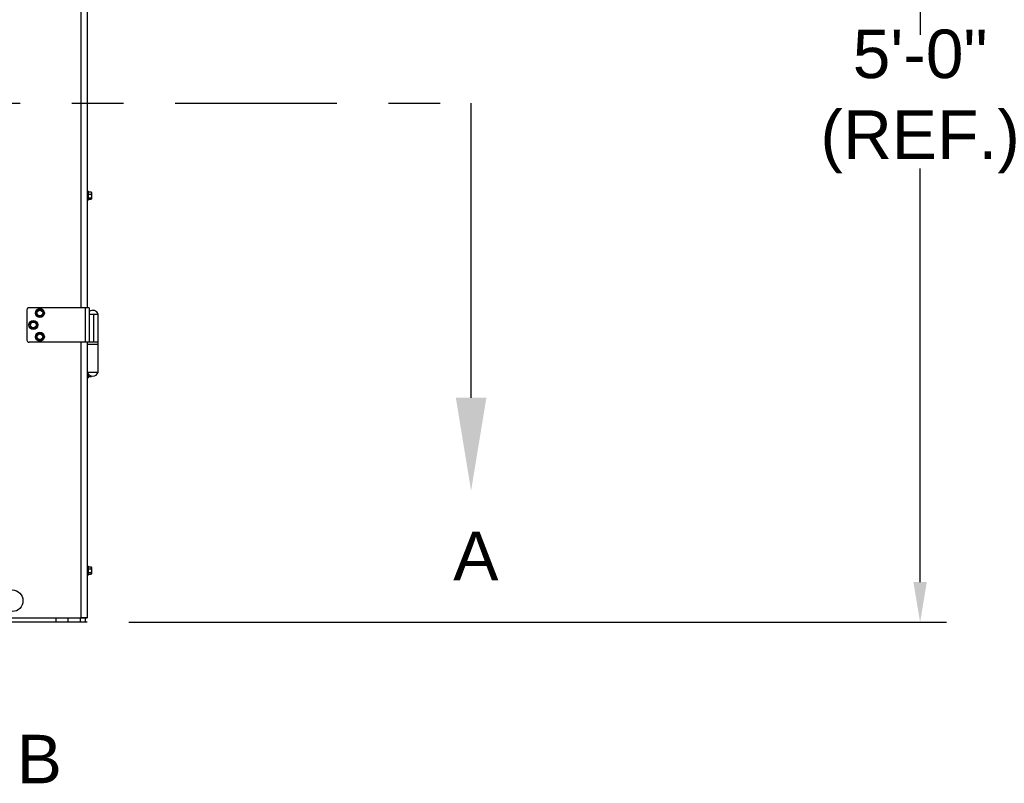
# Model space of a CAD drawing. Header units: inches. Extents: x 170 to 288, y 234 to 248.
# Tile 136 of 256: x 206.44 to 208.34, y 239.83 to 241.3. Entities that reach past the tile are written whole.
import ezdxf
from ezdxf import colors
from ezdxf.entities.mleader import LeaderData, LeaderLine
from ezdxf.math import Vec2, Vec3

# ---------------------------------------------------------------- set-up
doc = ezdxf.new("R2010")
doc.units = ezdxf.units.IN
doc.header["$LTSCALE"] = 0.25
doc.header["$MEASUREMENT"] = 0
doc.linetypes.add('CENTER', pattern=[2, 1.25, -0.25, 0.25, -0.25])
for name, color, linetype in [('ANNOTATIONS', 1, 'Continuous'), ('SECTION CUTS', 6, 'CENTER'), ('SLIM E GUIDE MOTOR RH', 7, 'Continuous')]:
    doc.layers.add(name, color=color, linetype=linetype)
doc.styles.add('ARIAL', font='arial.ttf', dxfattribs={"height": 0.09375})
doc.styles.get("Standard").update_dxf_attribs({"font": 'romans.shx'})

msp = doc.modelspace()

# ---------------------------------------------------------------- linework, layer by layer
at = {"layer": 'ANNOTATIONS'}
for p, q in [((208.17855, 242.07608), (208.17855, 241.27566)), ((208.17855, 240.21711), (208.17855, 241.01714)), ((206.64832, 240.13944), (208.22965, 240.13944))]:
    msp.add_line(p, q, dxfattribs=at)
msp.add_solid([(208.16561, 240.21711), (208.1915, 240.21711), (208.17855, 240.13944)], dxfattribs=at)
at = {"layer": 'SECTION CUTS'}
msp.add_line((201.22562, 241.14327), (207.31019, 241.14327), dxfattribs=at)
at = {"layer": 'SLIM E GUIDE MOTOR RH'}
for p, q in [((206.55562, 242.15111), (206.55562, 240.74778)), ((206.56792, 242.15111), (206.56792, 240.74778)), ((206.56958, 240.97311), (206.56792, 240.97311)), ((206.56958, 240.97311), (206.56958, 240.95578)), ((206.56958, 240.97157), (206.57536, 240.97157)), ((206.57536, 240.97157), (206.57592, 240.96929)), ((206.57556, 240.97113), (206.57536, 240.97157)), ((206.57592, 240.97069), (206.57564, 240.97118)), ((206.57592, 240.97069), (206.57592, 240.95819)), ((206.56792, 240.95578), (206.56958, 240.95578)), ((206.56958, 240.96702), (206.57536, 240.96702)), ((206.56958, 240.95989), (206.57536, 240.95989)), ((206.56958, 240.95732), (206.57536, 240.95732)), ((206.57536, 240.95989), (206.57592, 240.9586)), ((206.57564, 240.95771), (206.57592, 240.95819)), ((206.45125, 240.74361), (206.45125, 240.68528)), ((206.57188, 240.74778), (206.45542, 240.74778)), ((206.47547, 240.74454), (206.47256, 240.74241)), ((206.48207, 240.74162), (206.47877, 240.74308)), ((206.56375, 240.74778), (206.56375, 240.68111)), ((206.57188, 240.74778), (206.57188, 240.68111)), ((206.46206, 240.72146), (206.45945, 240.71898)), ((206.47043, 240.7331), (206.47373, 240.73164)), ((206.47703, 240.73019), (206.47994, 240.73232)), ((206.57188, 240.73528), (206.58892, 240.73528)), ((206.58033, 240.68111), (206.58033, 240.73528)), ((206.58892, 240.62278), (206.58892, 240.73528)), ((206.45852, 240.70948), (206.46198, 240.70845)), ((206.46544, 240.70743), (206.46805, 240.70991)), ((206.46898, 240.71941), (206.46552, 240.72044)), ((206.47347, 240.69819), (206.47128, 240.69532)), ((206.47187, 240.68579), (206.47545, 240.68533)), ((206.48063, 240.69726), (206.47705, 240.69773)), ((206.47903, 240.68487), (206.48122, 240.68773)), ((206.58892, 240.68111), (206.45542, 240.68111)), ((206.55562, 240.68111), (206.55562, 240.14778)), ((206.56792, 240.68111), (206.56792, 240.14778)), ((206.56792, 240.67694), (206.58892, 240.67694)), ((206.58892, 240.62278), (206.56792, 240.62278)), ((206.56792, 240.61203), (206.56958, 240.61203)), ((206.56958, 240.6198), (206.56958, 240.61203)), ((206.56958, 240.61444), (206.57536, 240.61444)), ((206.57566, 240.61602), (206.57536, 240.61444)), ((206.57592, 240.61577), (206.57592, 240.61444)), ((206.56958, 240.24811), (206.56792, 240.24811)), ((206.56958, 240.24811), (206.56958, 240.23078)), ((206.56958, 240.24666), (206.57536, 240.24666)), ((206.57592, 240.24569), (206.57536, 240.24666)), ((206.57536, 240.24666), (206.57592, 240.24486)), ((206.57592, 240.24569), (206.57592, 240.23319)), ((206.56792, 240.23078), (206.56958, 240.23078)), ((206.56958, 240.24305), (206.57536, 240.24305)), ((206.56958, 240.23584), (206.57536, 240.23584)), ((206.56958, 240.23223), (206.57536, 240.23223)), ((206.57536, 240.23584), (206.57592, 240.23403)), ((206.57536, 240.23223), (206.57592, 240.23319)), ((206.56792, 240.13944), (201.98992, 240.13944)), ((206.24616, 240.14778), (206.56792, 240.14778)), ((206.50782, 240.13944), (206.50782, 240.14778)), ((206.56395, 240.13944), (206.50782, 240.13944)), ((206.53062, 240.14778), (206.53062, 240.13944)), ((206.55432, 240.14778), (206.55432, 240.13944)), ((206.56792, 240.14778), (206.55562, 240.14778)), ((206.56395, 240.14778), (206.56395, 240.13944))]:
    msp.add_line(p, q, dxfattribs=at)
for centre, radius in [((206.47625, 240.73736), 0.00867), ((206.47625, 240.73736), 0.00625), ((206.47625, 240.73736), 0.00547), ((206.46375, 240.71444), 0.00867), ((206.46375, 240.71444), 0.00625), ((206.46375, 240.71444), 0.00547), ((206.47625, 240.69153), 0.00867), ((206.47625, 240.69153), 0.00625), ((206.47625, 240.69153), 0.00547), ((206.42278, 240.18111), 0.02083)]:
    msp.add_circle(centre, radius, dxfattribs=at)
for centre, radius, start, end in [((206.45542, 240.74361), 0.00417, 90, 180), ((206.57842, 240.73136), 0.01121, 20.44434, 125.66392), ((206.45542, 240.68528), 0.00417, 180, 270), ((206.57842, 240.62669), 0.01121, 200.44434, 339.55566)]:
    msp.add_arc(centre, radius, start, end, dxfattribs=at)
for points, knots in [([(206.57592, 240.96929), (206.57592, 240.96924), (206.57591, 240.96847), (206.57562, 240.96772), (206.57536, 240.96702)], [0, 0, 0, 0, 0.07018508, 1, 1, 1, 1]), ([(206.57536, 240.96702), (206.57558, 240.96616), (206.57588, 240.96498), (206.57591, 240.96378), (206.57592, 240.96345)], [0, 0, 0, 0, 0.73135521, 1, 1, 1, 1]), ([(206.57592, 240.96345), (206.57585, 240.96256), (206.57577, 240.96135), (206.57544, 240.96019), (206.57536, 240.95989)], [0, 0, 0, 0, 0.7424033, 1, 1, 1, 1]), ([(206.57592, 240.9586), (206.57592, 240.95857), (206.57591, 240.95814), (206.57562, 240.95771), (206.57536, 240.95732)], [0, 0, 0, 0, 0.07018724, 1, 1, 1, 1]), ([(206.47256, 240.74241), (206.47249, 240.74235), (206.47151, 240.74163), (206.47054, 240.74093), (206.46965, 240.74027)], [0, 0, 0, 0, 0.0701847, 1, 1, 1, 1]), ([(206.46965, 240.74027), (206.46974, 240.73941), (206.46987, 240.73823), (206.47, 240.73701), (206.47004, 240.73669)], [0, 0, 0, 0, 0.7313754, 1, 1, 1, 1]), ([(206.47877, 240.74308), (206.47869, 240.74311), (206.47758, 240.74361), (206.47649, 240.74409), (206.47547, 240.74454)], [0, 0, 0, 0, 0.0702005, 1, 1, 1, 1]), ([(206.48246, 240.73804), (206.48243, 240.73836), (206.4823, 240.73958), (206.48217, 240.74076), (206.48207, 240.74162)], [0, 0, 0, 0, 0.2686246, 1, 1, 1, 1]), ([(206.46552, 240.72044), (206.46544, 240.72046), (206.46427, 240.72081), (206.46313, 240.72115), (206.46206, 240.72146)], [0, 0, 0, 0, 0.0702001, 1, 1, 1, 1]), ([(206.47004, 240.73669), (206.47013, 240.73578), (206.47027, 240.73457), (206.47039, 240.7334), (206.47043, 240.7331)], [0, 0, 0, 0, 0.74246203, 1, 1, 1, 1]), ([(206.47373, 240.73164), (206.47381, 240.73161), (206.47492, 240.73112), (206.47601, 240.73063), (206.47703, 240.73019)], [0, 0, 0, 0, 0.0701954, 1, 1, 1, 1]), ([(206.47994, 240.73232), (206.48001, 240.73237), (206.48099, 240.73309), (206.48196, 240.73379), (206.48285, 240.73445)], [0, 0, 0, 0, 0.07019064, 1, 1, 1, 1]), ([(206.48285, 240.73445), (206.48282, 240.73475), (206.48269, 240.73592), (206.48256, 240.73713), (206.48246, 240.73804)], [0, 0, 0, 0, 0.2575991, 1, 1, 1, 1]), ([(206.45945, 240.71898), (206.45938, 240.71892), (206.4585, 240.71808), (206.45764, 240.71726), (206.45683, 240.71649)], [0, 0, 0, 0, 0.0702323, 1, 1, 1, 1]), ([(206.45683, 240.71649), (206.45703, 240.71565), (206.45731, 240.71449), (206.4576, 240.7133), (206.45767, 240.71298)], [0, 0, 0, 0, 0.7314333, 1, 1, 1, 1]), ([(206.45767, 240.71298), (206.45788, 240.7121), (206.45817, 240.71091), (206.45844, 240.70977), (206.45852, 240.70948)], [0, 0, 0, 0, 0.742433, 1, 1, 1, 1]), ([(206.46198, 240.70845), (206.46206, 240.70843), (206.46323, 240.70808), (206.46437, 240.70774), (206.46544, 240.70743)], [0, 0, 0, 0, 0.0702001, 1, 1, 1, 1]), ([(206.46805, 240.70991), (206.46811, 240.70997), (206.469, 240.71081), (206.46986, 240.71163), (206.47067, 240.7124)], [0, 0, 0, 0, 0.0702323, 1, 1, 1, 1]), ([(206.46983, 240.7159), (206.46975, 240.71622), (206.46946, 240.71741), (206.46919, 240.71857), (206.46898, 240.71941)], [0, 0, 0, 0, 0.2686567, 1, 1, 1, 1]), ([(206.47067, 240.7124), (206.4706, 240.71269), (206.47032, 240.71383), (206.47004, 240.71502), (206.46983, 240.7159)], [0, 0, 0, 0, 0.2575767, 1, 1, 1, 1]), ([(206.47128, 240.69532), (206.47123, 240.69525), (206.47049, 240.69428), (206.46977, 240.69334), (206.46909, 240.69245)], [0, 0, 0, 0, 0.0702296, 1, 1, 1, 1]), ([(206.46909, 240.69245), (206.46943, 240.69165), (206.46988, 240.69055), (206.47035, 240.68943), (206.47048, 240.68912)], [0, 0, 0, 0, 0.7313527, 1, 1, 1, 1]), ([(206.47048, 240.68912), (206.47083, 240.68829), (206.4713, 240.68716), (206.47175, 240.68607), (206.47187, 240.68579)], [0, 0, 0, 0, 0.7424243, 1, 1, 1, 1]), ([(206.47705, 240.69773), (206.47697, 240.69774), (206.47576, 240.69789), (206.47457, 240.69805), (206.47347, 240.69819)], [0, 0, 0, 0, 0.0701939, 1, 1, 1, 1]), ([(206.47545, 240.68533), (206.47553, 240.68532), (206.47674, 240.68516), (206.47793, 240.68501), (206.47903, 240.68487)], [0, 0, 0, 0, 0.0701968, 1, 1, 1, 1]), ([(206.48202, 240.69393), (206.48189, 240.69424), (206.48142, 240.69536), (206.48096, 240.69646), (206.48063, 240.69726)], [0, 0, 0, 0, 0.2686473, 1, 1, 1, 1]), ([(206.48122, 240.68773), (206.48127, 240.6878), (206.48201, 240.68877), (206.48273, 240.68972), (206.48341, 240.6906)], [0, 0, 0, 0, 0.0701598, 1, 1, 1, 1]), ([(206.48341, 240.6906), (206.48329, 240.69088), (206.48284, 240.69197), (206.48237, 240.6931), (206.48202, 240.69393)], [0, 0, 0, 0, 0.2575757, 1, 1, 1, 1]), ([(206.57536, 240.61444), (206.57544, 240.61444), (206.57577, 240.61444), (206.57585, 240.61444), (206.57592, 240.61444)], [0, 0, 0, 0, 0.2575485, 1, 1, 1, 1]), ([(206.57592, 240.24486), (206.57592, 240.24481), (206.57591, 240.2442), (206.57562, 240.24361), (206.57536, 240.24305)], [0, 0, 0, 0, 0.0702077, 1, 1, 1, 1]), ([(206.57536, 240.24305), (206.57558, 240.24218), (206.57588, 240.24099), (206.57591, 240.23977), (206.57592, 240.23944)], [0, 0, 0, 0, 0.7313308, 1, 1, 1, 1]), ([(206.57592, 240.23944), (206.57585, 240.23854), (206.57577, 240.23732), (206.57544, 240.23614), (206.57536, 240.23584)], [0, 0, 0, 0, 0.7424778, 1, 1, 1, 1]), ([(206.57592, 240.23403), (206.57592, 240.23399), (206.57591, 240.23338), (206.57562, 240.23278), (206.57536, 240.23223)], [0, 0, 0, 0, 0.0701961, 1, 1, 1, 1])]:
    msp.add_open_spline(points, degree=3, knots=knots, dxfattribs=at)

# ---------------------------------------------------------------- texts
at = {"layer": 'ANNOTATIONS', "insert": (208.17855, 241.1464), "char_height": 0.09375, "attachment_point": 5, "style": 'ARIAL'}
msp.add_mtext('5\'-0"\\P(REF.)', dxfattribs=at)
at = {"layer": 'SECTION CUTS', "style": 'ARIAL'}
for s, p in [('A', (207.27572, 240.22083)), ('B', (206.43164, 239.82813))]:
    msp.add_text(s, height=0.09375, dxfattribs=at).set_placement(p)

# ---------------------------------------------------------------- leaders
at = {"layer": 'SECTION CUTS'}
ml = msp.add_multileader_mtext('Standard', dxfattribs=at)
ml.set_content('', color=256)
ml.set_leader_properties()
ml.build(insert=Vec2(0, 0))
ml.multileader.update_dxf_attribs({"dogleg_length": 0, "arrow_head_size": 0.18})
ctx = ml.context
ctx.base_point, ctx.char_height, ctx.arrow_head_size, ctx.landing_gap_size, ctx.plane_origin = Vec3(207.31019, 241.14327), 0.18, 0.18, 0, Vec3(207.31019, 240.39375)
notes = []
notes.append((ctx, [(0, (1, 1, 0), (207.31019, 241.14327), (1, 0), 0, [(0, [(207.31019, 240.39375)], 0, [])])]))
ctx.mtext.insert, ctx.mtext.flow_direction = Vec3(207.31019, 241.23327), 5
for ctx, leaders in notes:
    for number, flags, end, landing, length, lines in leaders:
        leader = LeaderData()
        leader.index, (leader.has_last_leader_line, leader.has_dogleg_vector, leader.attachment_direction) = number, flags
        leader.last_leader_point, leader.dogleg_vector, leader.dogleg_length = Vec3(end), Vec3(landing), length
        for number, points, colour, breaks in lines:
            line = LeaderLine()
            line.index, line.vertices, line.color, line.breaks = number, Vec3.list(points), colors.encode_raw_color(colour), breaks
            leader.lines.append(line)
        ctx.leaders.append(leader)

doc.saveas('drawing.dxf')
